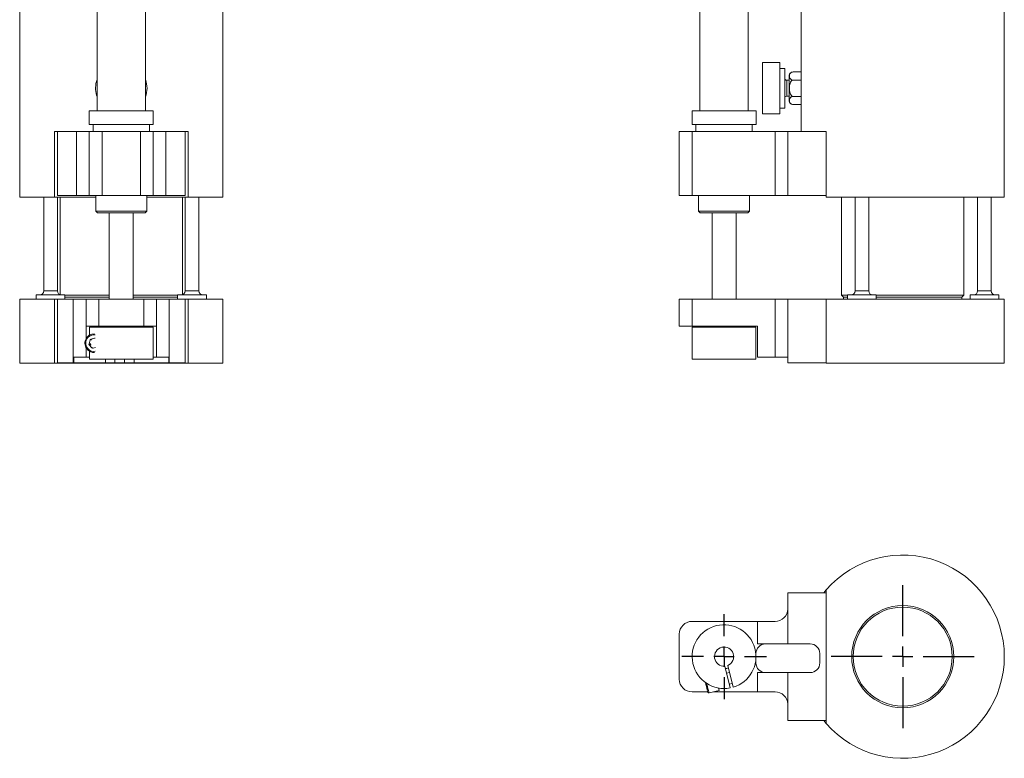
# Model space of a CAD drawing. Header units: inches. Extents: x 2.7 to 19.3, y 1.6 to 16.1.
# Tile 1 of 4: x 2.8 to 12.4, y 1.6 to 8.8. Entities that reach past the tile are written whole.
import ezdxf

# ---------------------------------------------------------------- set-up
doc = ezdxf.new("R2010")
doc.units = ezdxf.units.IN
doc.header["$MEASUREMENT"] = 0
doc.layers.add('SLD-0', color=7, linetype='Continuous')

# ---------------------------------------------------------------- blocks, each defined once
blk = doc.blocks.new('SW_CENTERMARKSYMBOL_2')
at = {"layer": 'SLD-0', "color": 0}
for p, q in [((0, 0.2), (0, 0.415)), ((0, 0), (0, 0.1)), ((-0.2, 0), (-0.415, 0)), ((0, 0), (-0.1, 0)), ((0, 0), (0, -0.1)), ((0, 0), (0.1, 0)), ((0.2, 0), (0.415, 0)), ((0, -0.2), (0, -0.415))]:
    blk.add_line(p, q, dxfattribs=at)
blk = doc.blocks.new('SW_CENTERMARKSYMBOL_3')
at = {"layer": 'SLD-0', "color": 0}
for p, q in [((0, 0.2), (0, 0.6995)), ((0, 0), (0, 0.1)), ((-0.2, 0), (-0.6995, 0)), ((0, 0), (-0.1, 0)), ((0, 0), (0, -0.1)), ((0, 0), (0.1, 0)), ((0.2, 0), (0.6995, 0)), ((0, -0.2), (0, -0.6995))]:
    blk.add_line(p, q, dxfattribs=at)

msp = doc.modelspace()

# ---------------------------------------------------------------- linework, layer by layer
at = {"color": 7, "linetype": 'Continuous', "lineweight": 15}
for p, q in [((10.4284, 10.7879), (10.4284, 8.324)), ((12.4184, 7.0999), (12.4184, 10.7879)), ((2.7746, 9.4229), (2.7746, 7.0999)), ((4.7646, 7.0999), (4.7646, 9.4229)), ((3.5321, 9.0684), (3.5321, 7.9444)), ((4.0071, 7.9444), (4.0071, 9.0684)), ((9.4359, 9.0684), (9.4359, 7.9444)), ((9.9109, 7.9444), (9.9109, 9.0684)), ((10.2185, 8.4169), (10.0511, 8.4169)), ((10.0511, 8.4169), (10.0511, 7.9129)), ((10.2185, 7.9129), (10.2185, 8.4169)), ((10.2677, 8.3592), (10.2185, 8.3592)), ((10.2677, 8.3592), (10.2677, 7.9706)), ((10.3487, 8.324), (10.3477, 8.324)), ((10.3496, 8.324), (10.4284, 8.324)), ((10.4284, 8.324), (10.4284, 8.2445)), ((10.3103, 8.2436), (10.2874, 8.2436)), ((10.2874, 8.1874), (10.2874, 8.2436)), ((10.3103, 8.1649), (10.3103, 8.2846)), ((10.3496, 8.2445), (10.4284, 8.2445)), ((10.4284, 8.2445), (10.4284, 8.0853)), ((10.2874, 8.0862), (10.2874, 8.1874)), ((10.3103, 8.0452), (10.3103, 8.1649)), ((3.5321, 8.0808), (3.5281, 8.093)), ((10.2874, 8.0862), (10.3103, 8.0862)), ((10.3496, 8.0853), (10.4284, 8.0853)), ((10.3496, 8.0058), (10.4284, 8.0058)), ((10.4284, 8.0853), (10.4284, 8.0058)), ((10.4284, 8.0058), (10.4284, 7.7409)), ((3.4561, 7.9444), (3.4561, 7.8104)), ((3.5982, 7.9444), (3.4561, 7.9444)), ((4.0831, 7.9444), (3.5982, 7.9444)), ((4.0831, 7.8104), (4.0831, 7.9444)), ((9.3599, 7.9444), (9.3599, 7.8104)), ((9.9869, 7.9444), (9.3599, 7.9444)), ((9.9869, 7.8104), (9.9869, 7.9444)), ((10.0511, 7.9129), (10.2185, 7.9129)), ((10.2185, 7.9706), (10.2677, 7.9706)), ((3.1158, 7.7399), (3.1158, 7.0999)), ((3.1446, 7.7399), (3.1158, 7.7399)), ((3.1446, 7.7409), (3.1446, 7.1159)), ((3.1446, 7.7409), (3.3316, 7.7409)), ((3.3316, 7.1159), (3.3316, 7.7409)), ((3.3316, 7.7409), (3.4566, 7.7409)), ((3.5982, 7.8104), (3.4561, 7.8104)), ((3.4566, 7.1159), (3.4566, 7.7409)), ((3.4566, 7.7409), (3.5816, 7.7409)), ((3.4946, 7.8104), (3.4946, 7.7409)), ((3.5816, 7.7409), (3.5816, 7.1159)), ((3.5816, 7.7409), (3.9566, 7.7409)), ((4.0831, 7.8104), (3.5982, 7.8104)), ((3.9566, 7.1159), (3.9566, 7.7409)), ((3.9566, 7.7409), (4.0816, 7.7409)), ((4.0446, 7.7409), (4.0446, 7.8104)), ((4.0816, 7.7409), (4.0816, 7.1159)), ((4.0816, 7.7409), (4.2066, 7.7409)), ((4.2066, 7.7409), (4.2066, 7.1159)), ((4.2066, 7.7409), (4.3946, 7.7409)), ((4.3946, 7.7409), (4.3946, 7.1159)), ((4.4235, 7.7399), (4.3946, 7.7399)), ((4.4235, 7.0999), (4.4235, 7.7399)), ((9.2354, 7.1159), (9.2354, 7.7409)), ((9.2354, 7.7409), (9.3604, 7.7409)), ((9.9869, 7.8104), (9.3599, 7.8104)), ((9.3604, 7.7409), (9.3604, 7.1159)), ((9.3604, 7.7409), (10.1734, 7.7409)), ((9.3984, 7.8104), (9.3984, 7.7409)), ((9.9484, 7.7409), (9.9484, 7.8104)), ((10.1734, 7.1159), (10.1734, 7.7409)), ((10.1734, 7.7409), (10.2984, 7.7409)), ((10.2984, 7.7409), (10.6492, 7.7409)), ((10.2984, 7.7409), (10.2984, 7.1159)), ((10.6734, 7.7399), (10.6492, 7.7399)), ((10.6734, 7.0999), (10.6734, 7.7399)), ((2.7746, 7.0999), (3.1158, 7.0999)), ((3.0098, 7.0999), (3.0098, 6.1819)), ((3.1158, 7.0999), (3.5196, 7.0999)), ((3.1438, 6.1819), (3.1438, 7.0999)), ((3.1446, 7.1159), (3.3316, 7.1159)), ((3.1701, 7.0999), (3.1701, 6.1443)), ((3.4566, 7.1159), (3.3316, 7.1159)), ((3.5816, 7.1159), (3.4566, 7.1159)), ((3.5196, 7.1159), (3.5196, 6.96)), ((3.5816, 7.1159), (3.9566, 7.1159)), ((4.0816, 7.1159), (3.9566, 7.1159)), ((4.0196, 6.96), (4.0196, 7.1159)), ((4.0196, 7.0999), (4.4235, 7.0999)), ((4.2066, 7.1159), (4.0816, 7.1159)), ((4.2066, 7.1159), (4.3946, 7.1159)), ((4.3691, 6.1443), (4.3691, 7.0999)), ((4.3955, 7.0999), (4.3955, 6.1819)), ((4.4235, 7.0999), (4.7646, 7.0999)), ((4.5295, 6.1819), (4.5295, 7.0999)), ((9.3604, 7.1159), (9.2354, 7.1159)), ((9.3604, 7.1159), (10.1734, 7.1159)), ((9.4234, 7.1159), (9.4234, 6.96)), ((9.9234, 6.96), (9.9234, 7.1159)), ((10.2984, 7.1159), (10.1734, 7.1159)), ((10.2984, 7.1159), (10.6734, 7.1159)), ((10.6734, 7.0999), (12.4184, 7.0999)), ((10.8239, 7.0999), (10.8239, 6.1399)), ((10.9564, 7.0999), (10.9564, 6.1819)), ((11.0904, 6.1819), (11.0904, 7.0999)), ((12.0229, 6.1399), (12.0229, 7.0999)), ((12.1564, 7.0999), (12.1564, 6.1819)), ((12.2904, 6.1819), (12.2904, 7.0999)), ((3.5196, 6.96), (3.5353, 6.9444)), ((3.5196, 6.96), (3.6329, 6.96)), ((3.6414, 6.9444), (3.5353, 6.9444)), ((3.6329, 6.96), (4.0196, 6.96)), ((4.004, 6.9444), (3.6414, 6.9444)), ((3.6521, 6.9444), (3.6521, 6.1009)), ((3.8871, 6.1009), (3.8871, 6.9444)), ((4.004, 6.9444), (4.0196, 6.96)), ((9.4234, 6.96), (9.439, 6.9444)), ((9.4234, 6.96), (9.9234, 6.96)), ((9.9077, 6.9444), (9.439, 6.9444)), ((9.5559, 6.9444), (9.5559, 6.1009)), ((9.7909, 6.1009), (9.7909, 6.9444)), ((9.9077, 6.9444), (9.9234, 6.96)), ((3.0098, 6.1819), (3.0402, 6.1819)), ((3.0402, 6.1819), (3.1438, 6.1819)), ((4.3955, 6.1819), (4.491, 6.1819)), ((4.491, 6.1819), (4.5295, 6.1819)), ((10.9564, 6.1819), (10.9627, 6.1819)), ((10.9627, 6.1819), (11.0904, 6.1819)), ((12.1564, 6.1819), (12.1646, 6.1819)), ((12.1646, 6.1819), (12.2904, 6.1819)), ((2.7746, 6.0999), (2.7746, 5.4749)), ((2.7746, 6.0999), (3.1158, 6.0999)), ((2.9362, 6.1419), (2.9362, 6.0999)), ((2.9999, 6.1419), (2.9362, 6.1419)), ((3.2174, 6.1419), (2.9999, 6.1419)), ((3.1446, 6.0999), (3.1158, 6.0999)), ((3.1158, 6.0999), (3.1158, 5.4749)), ((3.1446, 6.1009), (3.1446, 5.4759)), ((3.1446, 6.1009), (3.2996, 6.1009)), ((3.2174, 6.1009), (3.2174, 6.1419)), ((3.2174, 6.1399), (3.6521, 6.1399)), ((3.2174, 6.1199), (3.6521, 6.1199)), ((3.2996, 5.4759), (3.2996, 6.1009)), ((3.2996, 6.1009), (3.4246, 6.1009)), ((3.4246, 5.8359), (3.4246, 6.1009)), ((3.4246, 6.1009), (3.5496, 6.1009)), ((3.5496, 6.1009), (3.9896, 6.1009)), ((3.5496, 6.1009), (3.5496, 5.8359)), ((3.8871, 6.1399), (4.3218, 6.1399)), ((3.8871, 6.1199), (4.3218, 6.1199)), ((3.9896, 5.8359), (3.9896, 6.1009)), ((3.9896, 6.1009), (4.1146, 6.1009)), ((4.1146, 6.1009), (4.1146, 5.8359)), ((4.1146, 6.1009), (4.2396, 6.1009)), ((4.2396, 6.1009), (4.2396, 5.4759)), ((4.2396, 6.1009), (4.3946, 6.1009)), ((4.3218, 6.1419), (4.3218, 6.1009)), ((4.5223, 6.1419), (4.3218, 6.1419)), ((4.3946, 6.1009), (4.3946, 5.4759)), ((4.4235, 6.0999), (4.3946, 6.0999)), ((4.4235, 5.4749), (4.4235, 6.0999)), ((4.4235, 6.0999), (4.7646, 6.0999)), ((4.6031, 6.1419), (4.5223, 6.1419)), ((4.6031, 6.0999), (4.6031, 6.1419)), ((4.7646, 5.4749), (4.7646, 6.0999)), ((9.2354, 5.8359), (9.2354, 6.1009)), ((9.2354, 6.1009), (9.3604, 6.1009)), ((9.3604, 6.1009), (9.3604, 5.8359)), ((9.3604, 6.1009), (10.1734, 6.1009)), ((10.1734, 5.5309), (10.1734, 6.1009)), ((10.1734, 6.1009), (10.2984, 6.1009)), ((10.2984, 6.1009), (10.2984, 5.4759)), ((10.2984, 6.1009), (10.6734, 6.1009)), ((10.6734, 6.1009), (10.6734, 6.0999)), ((10.6734, 5.4749), (10.6734, 6.0999)), ((10.6734, 6.0999), (12.4184, 6.0999)), ((10.8239, 6.1399), (10.8439, 6.1199)), ((10.8239, 6.1399), (10.8827, 6.1399)), ((10.8439, 6.1199), (10.8439, 6.0999)), ((10.8439, 6.1199), (10.8827, 6.1199)), ((10.8827, 6.1419), (10.8827, 6.0999)), ((10.8961, 6.1419), (10.8827, 6.1419)), ((11.164, 6.1419), (10.8961, 6.1419)), ((11.164, 6.0999), (11.164, 6.1419)), ((11.164, 6.1399), (12.0229, 6.1399)), ((11.164, 6.1199), (12.0029, 6.1199)), ((12.0029, 6.1199), (12.0229, 6.1399)), ((12.0029, 6.0999), (12.0029, 6.1199)), ((12.0827, 6.1419), (12.0827, 6.0999)), ((12.0999, 6.1419), (12.0827, 6.1419)), ((12.364, 6.1419), (12.0999, 6.1419)), ((12.364, 6.0999), (12.364, 6.1419)), ((12.4184, 5.4749), (12.4184, 6.0999)), ((3.5496, 5.8359), (3.4246, 5.8359)), ((3.4246, 5.7132), (3.4246, 5.8359)), ((3.4571, 5.8259), (3.4571, 5.7483)), ((3.4571, 5.8259), (4.0821, 5.8259)), ((3.5496, 5.8359), (3.9896, 5.8359)), ((4.1146, 5.8359), (3.9896, 5.8359)), ((4.0821, 5.5134), (4.0821, 5.8259)), ((4.1146, 5.8359), (4.1146, 5.5309)), ((9.3604, 5.8359), (9.2354, 5.8359)), ((9.3604, 5.8359), (10.0024, 5.8359)), ((9.3609, 5.8259), (9.3609, 5.5134)), ((9.3609, 5.8259), (9.9859, 5.8259)), ((9.9859, 5.5134), (9.9859, 5.8259)), ((10.0024, 5.8359), (10.0024, 5.5309)), ((3.4634, 5.7004), (3.4535, 5.6634)), ((3.4776, 5.7004), (3.4634, 5.7004)), ((3.5076, 5.7183), (3.4716, 5.7086)), ((3.483, 5.7086), (3.4716, 5.7086)), ((3.5039, 5.7614), (3.5029, 5.7614)), ((3.5093, 5.7183), (3.5076, 5.7183)), ((3.4246, 5.5309), (3.4246, 5.6266)), ((3.4714, 5.6634), (3.4535, 5.6634)), ((3.4564, 5.652), (3.4825, 5.6247)), ((3.4732, 5.652), (3.4564, 5.652)), ((3.4906, 5.6247), (3.4825, 5.6247)), ((3.4935, 5.6215), (3.5155, 5.6274)), ((3.3046, 5.4759), (3.3046, 5.5309)), ((3.3046, 5.5309), (3.4246, 5.5309)), ((3.4246, 5.5309), (3.4571, 5.5309)), ((3.4571, 5.5915), (3.4571, 5.5134)), ((3.4571, 5.5134), (4.0821, 5.5134)), ((3.5029, 5.5784), (3.5039, 5.5784)), ((3.6136, 5.5134), (3.6136, 5.4759)), ((3.7076, 5.5134), (3.7076, 5.4759)), ((3.8006, 5.5134), (3.8006, 5.4759)), ((3.8946, 5.4759), (3.8946, 5.5134)), ((4.0821, 5.5309), (4.1146, 5.5309)), ((4.1146, 5.5309), (4.2346, 5.5309)), ((4.2346, 5.5309), (4.2346, 5.4759)), ((9.3609, 5.5134), (9.9859, 5.5134)), ((10.0024, 5.5309), (10.1734, 5.5309)), ((10.1734, 5.5309), (10.2983, 5.5309)), ((10.2983, 5.5309), (10.2983, 5.4759)), ((2.7746, 5.4749), (3.1158, 5.4749)), ((3.1158, 5.4749), (4.4235, 5.4749)), ((3.1446, 5.4759), (3.2996, 5.4759)), ((3.3046, 5.4759), (3.2996, 5.4759)), ((3.6136, 5.4759), (3.3046, 5.4759)), ((3.6136, 5.4759), (3.7076, 5.4759)), ((3.7076, 5.4759), (3.8006, 5.4759)), ((3.8006, 5.4759), (3.8946, 5.4759)), ((4.2346, 5.4759), (3.8946, 5.4759)), ((4.2396, 5.4759), (4.2346, 5.4759)), ((4.2396, 5.4759), (4.3946, 5.4759)), ((4.4235, 5.4749), (4.7646, 5.4749)), ((10.2984, 5.4759), (10.2983, 5.4759)), ((10.2984, 5.4759), (10.6734, 5.4759)), ((10.6734, 5.4749), (12.4184, 5.4749)), ((10.2984, 3.0709), (10.2984, 3.2259)), ((10.2984, 3.2259), (10.6734, 3.2259)), ((10.6734, 3.2548), (10.6492, 3.2259)), ((10.6734, 1.9471), (10.6734, 3.2548)), ((10.2983, 3.0659), (10.2983, 2.7259)), ((9.3604, 2.9459), (10.0024, 2.9459)), ((10.0024, 2.9459), (10.1734, 2.9459)), ((10.0024, 2.7259), (10.0024, 2.9459)), ((9.2354, 2.3809), (9.2354, 2.8209)), ((10.2983, 2.7259), (10.0024, 2.7259)), ((10.5169, 2.7259), (10.2983, 2.7259)), ((9.9859, 2.5389), (9.9859, 2.6319)), ((10.6109, 2.5389), (10.6109, 2.6319)), ((9.71, 2.5144), (9.7621, 2.3013)), ((9.733, 2.2942), (9.6809, 2.5072)), ((9.7267, 2.4462), (9.6975, 2.439)), ((10.0024, 2.2559), (10.0024, 2.4449)), ((10.0024, 2.4449), (10.2983, 2.4449)), ((10.2983, 2.4449), (10.2983, 2.1359)), ((10.2983, 2.4449), (10.5169, 2.4449)), ((9.7242, 2.3303), (9.7533, 2.3374)), ((9.5138, 2.2559), (9.3604, 2.2559)), ((9.5265, 2.2453), (9.6258, 2.2696)), ((10.0024, 2.2559), (9.5698, 2.2559)), ((10.1734, 2.2559), (10.0024, 2.2559)), ((10.2984, 1.9759), (10.2984, 2.1309)), ((10.6734, 1.9759), (10.2984, 1.9759)), ((10.6492, 1.9759), (10.6734, 1.9471))]:
    msp.add_line(p, q, dxfattribs=at)
at = {"color": 7, "linetype": 'Continuous', "lineweight": 15, "flags": 128}
for points in [[(10.3366, 8.008), (10.344, 8.0062), (10.352, 8.0059)], [(3.5546, 5.8359), (3.5412, 5.8332), (3.5301, 5.8259)], [(4.0091, 5.8259), (3.998, 5.8332), (3.9846, 5.8359)], [(9.4584, 5.8359), (9.445, 5.8332), (9.4339, 5.8259)], [(9.9129, 5.8259), (9.9018, 5.8332), (9.8884, 5.8359)], [(9.6865, 2.4842), (9.6998, 2.4864), (9.7156, 2.4913)], [(9.5091, 2.2754), (9.5052, 2.291), (9.5008, 2.3092), (9.496, 2.3288), (9.4916, 2.3468)], [(9.5203, 2.2709), (9.5162, 2.2876), (9.5114, 2.3071), (9.5063, 2.3282), (9.5037, 2.3385)], [(9.5146, 2.2526), (9.5146, 2.2526), (9.5139, 2.2555), (9.512, 2.2633), (9.5091, 2.2754)], [(9.5265, 2.2453), (9.5265, 2.2455), (9.5256, 2.2492), (9.5235, 2.2578), (9.5203, 2.2709)], [(9.6258, 2.2696), (9.6257, 2.2697), (9.6248, 2.2734), (9.6227, 2.2821), (9.62, 2.293)]]:
    msp.add_lwpolyline(points, dxfattribs=at)
at = {"color": 7, "linetype": 'Continuous', "lineweight": 15}
for radius in [0.5, 0.485]:
    msp.add_circle((11.4234, 2.6009), radius, dxfattribs=at)
for centre, radius, start, end in [((10.3496, 8.2846), 0.0394, 124.79865, 180), ((3.7696, 8.1649), 0.252, 160.48913, 196.57881), ((3.7696, 8.1649), 0.252, 340.48913, 19.51087), ((10.2874, 8.2633), 0.0197, 180, 270), ((10.2874, 8.0665), 0.0197, 90, 180), ((10.3496, 8.0452), 0.0394, 180, 235.87065), ((2.9698, 6.1819), 0.04, 270, 0), ((3.1838, 6.1819), 0.04, 180, 270), ((4.3555, 6.1819), 0.04, 270, 0), ((4.5695, 6.1819), 0.04, 180, 270), ((10.9164, 6.1819), 0.04, 270, 0), ((11.1304, 6.1819), 0.04, 180, 270), ((12.1164, 6.1819), 0.04, 270, 0), ((12.3304, 6.1819), 0.04, 180, 270), ((3.5051, 5.6697), 0.0916, 88.71704, 224.31464), ((3.5022, 5.6697), 0.0815, 80.61729, 224.50056), ((3.4747, 5.6974), 0.0116, 105.38537, 165.38914), ((3.5105, 5.7075), 0.0112, 63.65396, 104.94278), ((3.5031, 5.6659), 0.0875, 223.46427, 272.70044), ((3.5006, 5.6662), 0.0779, 223.43387, 280.97227), ((3.4651, 5.6603), 0.012, 164.85989, 223.44804), ((3.4907, 5.6324), 0.0113, 223.41824, 284.82455), ((11.4234, 2.6009), 0.995, 221.08209, 138.91791), ((10.1734, 3.0709), 0.125, 270, 357.70802), ((10.1734, 3.0709), 0.125, 357.70802, 0), ((9.3604, 2.8209), 0.125, 90, 180), ((9.6734, 2.6009), 0.3125, 286.50241, 280.9999), ((10.0799, 2.6319), 0.094, 90, 180), ((10.5169, 2.6319), 0.094, 0, 90), ((9.6734, 2.6009), 0.094, 292.93335, 274.56896), ((10.0799, 2.5389), 0.094, 180, 270), ((10.5169, 2.5389), 0.094, 270, 0), ((9.3604, 2.3809), 0.125, 180, 270), ((9.5242, 2.2549), 0.00984, 193.75116, 283.75116), ((9.6411, 2.2897), 0.0197, 171.00621, 193.75116), ((10.1734, 2.1309), 0.125, 2.29198, 90), ((10.1734, 2.1309), 0.125, 0, 2.29198)]:
    msp.add_arc(centre, radius, start, end, dxfattribs=at)
for points in [[(10.3496, 8.324), (10.3456, 8.324), (10.3417, 8.3234), (10.3349, 8.3213), (10.3321, 8.3199), (10.3249, 8.3151), (10.3219, 8.3114), (10.3177, 8.3037), (10.3165, 8.2999), (10.315, 8.2921), (10.3146, 8.2882), (10.3146, 8.2803), (10.315, 8.2764), (10.3165, 8.2686), (10.3177, 8.2647), (10.322, 8.2571), (10.325, 8.2533), (10.3321, 8.2486), (10.3349, 8.2472), (10.3417, 8.2451), (10.3456, 8.2445), (10.3496, 8.2445)], [(10.3496, 8.2445), (10.3457, 8.2445), (10.3417, 8.2432), (10.3349, 8.239), (10.3321, 8.2361), (10.3249, 8.2266), (10.3219, 8.2191), (10.3177, 8.204), (10.3165, 8.1961), (10.315, 8.1804), (10.3146, 8.1725), (10.3146, 8.1567), (10.315, 8.1489), (10.3166, 8.1333), (10.3178, 8.1255), (10.322, 8.1104), (10.325, 8.1029), (10.3321, 8.0936), (10.335, 8.0908), (10.3418, 8.0866), (10.3457, 8.0853), (10.3496, 8.0853)], [(10.3496, 8.0853), (10.3456, 8.0853), (10.3417, 8.0847), (10.3349, 8.0826), (10.3321, 8.0812), (10.3249, 8.0764), (10.3219, 8.0727), (10.3177, 8.0651), (10.3165, 8.0612), (10.315, 8.0534), (10.3146, 8.0495), (10.3146, 8.0416), (10.315, 8.0377), (10.3165, 8.0299), (10.3177, 8.0261), (10.322, 8.0184), (10.325, 8.0147), (10.3321, 8.0099), (10.3349, 8.0085), (10.3417, 8.0064), (10.3456, 8.0058), (10.3496, 8.0058)]]:
    msp.add_open_spline(points, degree=3, knots=[0, 0, 0, 0, 0.0625, 0.0625, 0.125, 0.125, 0.25, 0.25, 0.375, 0.375, 0.5, 0.5, 0.625, 0.625, 0.75, 0.75, 0.875, 0.875, 0.9375, 0.9375, 1, 1, 1, 1], dxfattribs=at)

# ---------------------------------------------------------------- block references
at = {"layer": 'SLD-0', "color": 7}
for name, p in [('SW_CENTERMARKSYMBOL_3', (11.4234, 2.6009)), ('SW_CENTERMARKSYMBOL_2', (9.6734, 2.6009))]:
    msp.add_blockref(name, p, dxfattribs=at)

doc.saveas('drawing.dxf')
